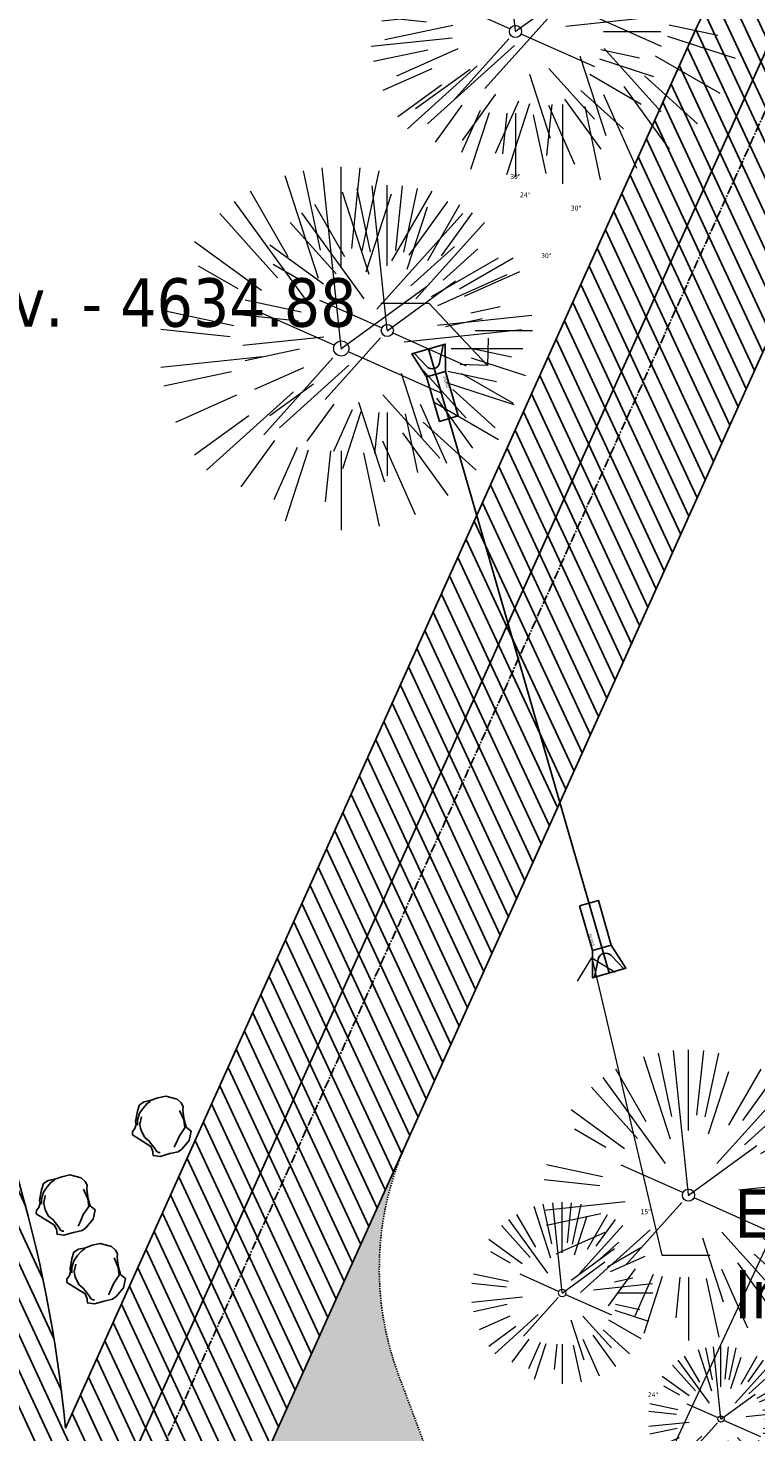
# Model space of a CAD drawing. Header units: feet. Extents: x 1133447 to 1140710, y 647622 to 649877.
# Tile 67 of 84: x 1134967 to 1135027, y 648793 to 648909. Entities that reach past the tile are written whole.
import ezdxf
from ezdxf import colors
from ezdxf.entities.mleader import LeaderData, LeaderLine
from ezdxf.lldxf.tags import DXFTag
from ezdxf.math import Vec2, Vec3

# ---------------------------------------------------------------- set-up
doc = ezdxf.new("R2010")
doc.units = ezdxf.units.FT
doc.header["$MEASUREMENT"] = 0
doc.linetypes.add('CENTER2', pattern=[1.125, 0.75, -0.125, 0.125, -0.125])
doc.linetypes.add('RAD', pattern=[0.13, 0.08, -0.05])
for name, color, linetype in [('C-PRKG-ASPH', 8, 'Continuous'), ('C-PRKG-GRVL', 8, 'Continuous'), ('C-ROAD-ASPHALT', 1, 'Continuous'), ('C-ROAD-CNTR', 1, 'CENTER2'), ('C-ROAD-GRVL', 1, 'RAD'), ('C-UTIL-STRM-PIPE', 210, 'Continuous'), ('C-UTIL-STRM-STRC', 210, 'Continuous'), ('C-UTIL-WATER-MEP', 7, 'WATER (.5x)'), ('G-XREF', 7, 'Continuous'), ('L-BARRIERROCK', 6, 'Continuous')]:
    doc.layers.add(name, color=color, linetype=linetype)
doc.layers.add('V-ANNO-TEXT', color=7, linetype='Continuous', lineweight=13, plot=False)
for name, color, linetype, lineweight in [('V-SITE-VEGE', 8, 'Continuous', 18), ('V-SITE-VEGE-TEXT', 8, 'Continuous', 18), ('V-UTIL-WATR-LINE', 8, 'WATER', 15)]:
    doc.layers.add(name, color=color, linetype=linetype, lineweight=lineweight)
doc.styles.add('SEI-Dim & Leader', font='tahoma.ttf')
doc.styles.get("Standard").update_dxf_attribs({"font": 'arial.ttf'})
tags = doc.linetypes.add('WATER', pattern='A,1.5,-0.2,["W",Standard,S=0.08,R=0,X=-0.1,Y=-0.04],-0.05', length=1.75).pattern_tags.tags
tags[6] = DXFTag(74, 10)
tags = doc.linetypes.add('WATER (.5x)', pattern='A,0.75,-0.2,["W",Standard,S=0.08,R=0,X=-0.1,Y=-0.04],-0.05', length=1).pattern_tags.tags
tags[6] = DXFTag(74, 10)
pattern_1 = [(115, (0, 0), (-1.132884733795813, -0.5282728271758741), [])]

# ---------------------------------------------------------------- blocks, each defined once
blk = doc.blocks.new('V-SITE-VEGE-Coniferious Tree 2')
at = {"color": 0, "linetype": 'ByBlock'}
for p, q in [((-0.06264093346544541, 0.1926377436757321), (-0.1545378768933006, 0.4755369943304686)), ((-0.0574950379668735, 0.2703678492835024), (-0.1039851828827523, 0.4890788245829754)), ((-0.0003172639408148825, 0.0025937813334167), (-0.05229705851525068, 0.4972664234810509)), ((-3.601054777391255e-05, 0.2219193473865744), (-3.601054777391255e-05, 0.5000060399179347)), ((0.02890183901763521, 0.2753366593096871), (0.05222503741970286, 0.4972664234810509)), ((0.0571938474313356, 0.2692740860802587), (0.1039131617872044, 0.4890788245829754)), ((-0.1460065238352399, 0.2528363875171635), (-0.2500390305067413, 0.4330260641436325)), ((0.06850648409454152, 0.2109817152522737), (0.1382469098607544, 0.425630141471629)), ((0.139142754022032, 0.2410654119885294), (0.2499670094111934, 0.4330260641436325)), ((-0.07913071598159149, 0.1088658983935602), (-0.2939353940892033, 0.4045257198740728)), ((0.1868724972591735, 0.2572635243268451), (0.2938633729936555, 0.4045257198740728)), ((-0.1756943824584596, 0.1950752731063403), (-0.3346129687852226, 0.3715878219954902)), ((0.09777767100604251, 0.108636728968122), (0.3345409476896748, 0.3715878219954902)), ((-0.2201011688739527, 0.1598873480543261), (-0.4045617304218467, 0.2938993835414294)), ((0.1919663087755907, 0.1728666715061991), (0.3115823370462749, 0.2805763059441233)), ((0.2487690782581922, 0.143647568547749), (0.4329900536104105, 0.2500030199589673)), ((-0.2844040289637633, 0.1641894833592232), (-0.393144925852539, 0.2269610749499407)), ((0.2658942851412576, 0.1183972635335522), (0.4567507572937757, 0.2033670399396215)), ((-0.0009318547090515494, -0.0006770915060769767), (0.2349564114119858, 0.1707208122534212)), ((-0.2961437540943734, 0.06292784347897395), (-0.4891148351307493, 0.1039491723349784)), ((-0.01992166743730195, 0.008854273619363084), (-0.2318825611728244, 0.1032199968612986)), ((0.2872695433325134, 0.06106323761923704), (0.3884790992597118, 0.08257391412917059)), ((-0.3060292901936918, 0.03215663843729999), (-0.4973024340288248, 0.05226104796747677)), ((0.173080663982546, 0.01818771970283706), (0.497230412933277, 0.05226104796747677)), ((0.3024988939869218, 0), (0.4999700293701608, 0)), ((-0.2182782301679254, -0.02292736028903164), (-0.4973024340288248, -0.05226104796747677)), ((-0.02300503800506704, -0.02554197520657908), (-0.2137781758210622, -0.2373882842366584)), ((0.01849546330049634, -0.008260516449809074), (0.2719985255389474, -0.1211160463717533)), ((-0.302185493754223, -0.0642195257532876), (-0.4891148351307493, -0.1039491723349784)), ((0.2936342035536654, -0.06241742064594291), (0.4274066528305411, -0.09084484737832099)), ((0.2891445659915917, -0.09395946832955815), (0.4755009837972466, -0.1545018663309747)), ((-0.2881436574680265, -0.1282723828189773), (-0.4568227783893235, -0.2033670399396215)), ((-0.1320480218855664, -0.1188660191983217), (-0.3716238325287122, -0.3345769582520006)), ((0.04781873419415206, -0.1473038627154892), (0.1192466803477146, -0.3671294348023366)), ((0.1143820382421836, -0.1271057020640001), (0.2718110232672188, -0.301920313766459)), ((0.2555295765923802, -0.1475434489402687), (0.4329900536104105, -0.2500030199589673)), ((-0.254528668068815, -0.1848980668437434), (-0.4045617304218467, -0.2938993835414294)), ((0.2253521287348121, -0.2029399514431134), (0.3715518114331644, -0.3345769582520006)), ((-0.1842986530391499, -0.2536176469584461), (-0.2766747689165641, -0.3807650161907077)), ((0.1131111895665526, -0.2541280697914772), (0.2033310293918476, -0.4567867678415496)), ((0.1688618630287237, -0.2324611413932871), (0.2938633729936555, -0.4045257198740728)), ((-0.1213812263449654, -0.2725449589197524), (-0.1855903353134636, -0.4167758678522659)), ((-0.09098502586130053, -0.2799408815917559), (-0.1545378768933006, -0.4755369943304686)), ((-0.02966136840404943, -0.2817638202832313), (-0.04434904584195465, -0.4216092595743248)), ((-3.601054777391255e-05, -0.2817638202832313), (-3.601054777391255e-05, -0.5000060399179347)), ((0.06104806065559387, -0.2873055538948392), (0.1039131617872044, -0.4890788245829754))]:
    blk.add_line(p, q, dxfattribs=at)
blk.add_circle((-3.601054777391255e-05, 0), 0.02083358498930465)
blk = doc.blocks.new('_Open90')
at = {"color": 0, "linetype": 'ByBlock', "lineweight": -2}
for p, q in [((-0.5, 0.5), (0, 0)), ((0, 0), (-1, 0)), ((0, 0), (-0.5, -0.5))]:
    blk.add_line(p, q, dxfattribs=at)
blk = doc.blocks.new("5'_BarrierRock")
at = {"layer": 'L-BARRIERROCK', "flags": 128}
for points in [[(3.796977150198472, 25.21031587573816), (-3.971151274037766, 23.41838866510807), (-10.84293678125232, 21.02912666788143), (-17.7147222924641, 19.53586684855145), (-22.19627771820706, 16.54930863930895), (-24.28770915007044, 10.27760197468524), (-26.0803419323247, 0.1233349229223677), (-25.48279766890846, -2.863184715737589), (-26.97668484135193, -7.044335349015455), (-29.06806322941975, -9.732226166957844), (-29.36686187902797, -13.31608058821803), (-11.14168239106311, -24.66494006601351), (-9.05030400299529, -29.74205430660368), (-9.05030400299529, -31.53398151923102), (-8.751505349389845, -33.62457612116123), (-1.87971984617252, -34.52053972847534), (7.680988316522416, -31.83264891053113), (16.04666099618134, -30.04072169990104), (19.63192655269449, -27.3528308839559), (27.10125632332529, -18.69186222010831), (28.89388910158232, -9.433597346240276), (24.11353502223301, -5.551075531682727), (22.02210359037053, 1.616633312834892), (21.42455933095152, 6.096412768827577), (20.82701507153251, 11.17356558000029), (21.12581372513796, 15.05604882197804), (19.03438229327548, 18.63990324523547), (15.15031808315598, 22.22375766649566), (3.796977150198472, 25.21031587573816)], [(-24.28770915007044, -3.759148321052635), (-24.28770915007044, 1.317965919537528), (-22.19627771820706, 8.187007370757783), (-18.61101215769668, 13.26412161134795), (-14.42820234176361, 18.04260703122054), (-11.44048104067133, 19.83453424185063)], [(-20.40364493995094, 4.603152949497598), (-21.8975321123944, -2.56455589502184), (-21.29998785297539, -6.447039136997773), (-20.40364493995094, -9.433597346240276), (-17.11717803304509, -15.70534258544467), (-12.93431516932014, -18.99052961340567), (-6.958872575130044, -26.75553466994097), (-5.46498540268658, -29.44342548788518), (-3.373607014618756, -30.63801791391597), (-1.87971984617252, -30.63801791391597)], [(17.54049512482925, 10.8748981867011), (21.62729471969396, 1.526720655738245), (22.61964785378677, -6.148371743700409), (17.24174951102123, -14.21204419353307), (15.44911673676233, -18.39319482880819), (13.35768530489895, -22.87301285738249), (12.1625967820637, -25.56090367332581)]]:
    blk.add_lwpolyline(points, dxfattribs=at)
blk = doc.blocks.new('*U1511')
at = {"flags": 128}
blk.add_lwpolyline([(-0.1771046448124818, -2.31034417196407), (-1.38081670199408, -0.399689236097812), (1.380816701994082, 0.3996892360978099), (1.383818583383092, -1.85852155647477)], dxfattribs=at)
blk.add_lwpolyline([(1.200710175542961, 0.3475558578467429), (0.9077532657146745, -1.138492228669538, -0.609256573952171), (-0.1592595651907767, -1.447348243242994), (-1.200710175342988, -0.3475558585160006)], format="xyb", dxfattribs=at)
blk.add_lwpolyline([(2.448729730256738, -5.53749753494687), (0.8878065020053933, -5.989320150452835), (-0.1771046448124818, -2.31034417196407), (1.383818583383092, -1.85852155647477)], close=True, dxfattribs=at)
at = {"layer": 'Defpoints'}
blk.add_text('15" FES', height=0.1999999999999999, rotation=106.1174161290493, dxfattribs=at).set_placement((1.686567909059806, -3.212698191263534))
blk = doc.blocks.new('*U1509')
at = {"flags": 128}
blk.add_lwpolyline([(-2.448729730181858, 5.537497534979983), (-0.8878065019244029, 5.989320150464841), (0.1771046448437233, 2.310344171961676), (-1.383818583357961, 1.858521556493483)], close=True, dxfattribs=at)
blk.add_lwpolyline([(0.1771046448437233, 2.310344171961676), (1.380816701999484, 0.3996892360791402), (-1.380816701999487, -0.3996892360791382), (-1.383818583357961, 1.858521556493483)], dxfattribs=at)
blk.add_lwpolyline([(-1.200710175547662, -0.3475558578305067), (-0.9077532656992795, 1.138492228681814, -0.609256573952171), (0.159259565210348, 1.44734824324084), (1.200710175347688, 0.3475558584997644)], format="xyb", dxfattribs=at)
at = {"layer": 'Defpoints'}
blk.add_text('15" FES', height=0.2, rotation=286.1174161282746, dxfattribs=at).set_placement((-1.686567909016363, 3.21269819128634))
blk = doc.blocks.new('C_PBASE-PACTOLA_02403811')
at = {"layer": 'C-ROAD-ASPHALT'}
blk.add_lwpolyline([(1134969.657277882, 648753.0477392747), (1135036.873309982, 648902.1641641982, 0.009218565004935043), (1135044.254367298, 648919.3790657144), (1135101.509820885, 649060.0203951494, 0.04927264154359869), (1135107.544114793, 649080.3791714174), (1135113.245677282, 649110.0761826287, 0.3025232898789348), (1135079.742163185, 649189.7952543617), (1135017.583038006, 649231.0012923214, 0.03670103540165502), (1134952.658282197, 649267.4907225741), (1134930.361796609, 649277.95101182, 0.265468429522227), (1134828.518541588, 649269.7547374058), (1134807.494103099, 649255.3935736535, 0.04164346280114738), (1134780.654611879, 649233.5777859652), (1134706.829601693, 649162.5981949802, 0.05765878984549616)], format="xyb", dxfattribs=at)
blk.add_lwpolyline([(1134609.502741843, 649004.1715281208, -0.08481675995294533), (1134717.918854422, 649151.0643979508), (1134791.743864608, 649222.0439889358, -0.04164346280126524), (1134816.518779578, 649242.1816391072), (1134837.543218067, 649256.5428028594, -0.2654684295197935), (1134923.566161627, 649263.4658695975), (1134945.862647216, 649253.0055803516, -0.03670103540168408), (1135008.742528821, 649217.6654234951), (1135070.901654, 649176.4593855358, -0.3025232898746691), (1135097.532652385, 649113.0929439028), (1135091.831089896, 649083.3959326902, -0.0492726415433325), (1135086.690765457, 649066.0532714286), (1135029.43531187, 648925.4119419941, -0.009218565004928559), (1135022.286728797, 648908.7392420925), (1134970.105907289, 648792.9779079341, 0.09466954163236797), (1134957.786175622, 648834.7349342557), (1134921.92741579, 648904.3472810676, 0.300313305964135), (1134722.086161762, 649016.5601342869), (1134632.500993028, 649010.1122188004, 0.09071439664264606)], format="xyb", close=True, dxfattribs=at)
at = {"layer": 'C-ROAD-CNTR', "flags": 128}
blk.add_lwpolyline([(1134682.815781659, 648422.2458494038), (1134669.21986276, 648425.8462855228, -0.1774687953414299), (1134620.150062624, 648460.1534391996), (1134616.502637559, 648465.3792168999, -0.1042089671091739), (1134576.197064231, 648560.2628234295), (1134558.554057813, 648650.0509356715, -0.01381007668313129), (1134553.979962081, 648677.2843639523), (1134544.902369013, 648742.2703875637, -0.09433329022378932), (1134550.434197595, 648854.3354307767), (1134558.997505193, 648889.7214101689, -0.1428635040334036), (1134712.374228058, 649156.8312964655), (1134786.199238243, 649227.8108874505, -0.04164346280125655), (1134812.006441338, 649248.7876063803), (1134833.030879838, 649263.1487701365, -0.2654684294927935), (1134926.96397912, 649270.7084407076), (1134949.260464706, 649260.2481514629, -0.03670103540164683), (1135013.162783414, 649224.3333579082), (1135075.321908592, 649183.1273199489, -0.3025232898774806), (1135105.389164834, 649111.5845632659), (1135099.687602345, 649081.8875520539, -0.04927264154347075), (1135094.100293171, 649063.036833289), (1135036.844839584, 648922.3955038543, -0.009218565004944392), (1135029.58001939, 648905.4517031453), (1134962.363987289, 648756.3352782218, -0.01915469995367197), (1134945.301367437, 648722.0511597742), (1134909.791676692, 648657.06607992, -0.111236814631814), (1134866.238656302, 648607.5744966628), (1134762.181369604, 648532.0907847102, 0.3229446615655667), (1134716.395894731, 648393.2215671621), (1134719.721086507, 648382.7059234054, -0.1714240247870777), (1134715.287797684, 648249.5554414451), (1134707.163513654, 648228.7837741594, -0.02272318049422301), (1134688.713657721, 648187.2766264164, 0.05045028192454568), (1134653.344169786, 648094.1277041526)], format="xyb", dxfattribs=at)
at = {"layer": 'C-ROAD-GRVL'}
blk.add_lwpolyline([(1135004.371673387, 648779.3032774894), (1134997.602969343, 648797.3876299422, -0.1979335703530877), (1134998.225163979, 648816.4245990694), (1134998.863570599, 648817.8408819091)], format="xyb", dxfattribs=at)
at = {"layer": 'C-UTIL-STRM-PIPE', "flags": 128}
blk.add_lwpolyline([(1135000.094880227, 648882.092254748), (1135015.01231789, 648830.5565985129)], dxfattribs=at)
at = {"layer": 'C-UTIL-WATER-MEP', "flags": 128}
blk.add_lwpolyline([(1134713.292159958, 648416.2441137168), (1134669.731849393, 648427.7796426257, -0.1774687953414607), (1134621.79009064, 648461.2981261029), (1134618.142665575, 648466.5239038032, -0.1042089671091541), (1134578.159536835, 648560.6484414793), (1134560.516530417, 648650.4365537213, -0.01381007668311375), (1134555.960731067, 648677.5610482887), (1134546.883138, 648742.5470719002, -0.09433329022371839), (1134552.378087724, 648853.8650148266), (1134560.941395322, 648889.2509942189, -0.1428635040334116), (1134713.760384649, 649155.3895718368), (1134787.585394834, 649226.3691628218, -0.04164346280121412), (1134813.134525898, 649247.1361145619), (1134834.158964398, 649261.4972783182, -0.2654684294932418), (1134926.114524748, 649268.8977979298), (1134948.411010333, 649258.437508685, -0.03670103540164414), (1135012.057719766, 649222.6663743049), (1135074.216844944, 649181.4603363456, -0.302523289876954), (1135103.425036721, 649111.961658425), (1135097.723474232, 649082.264647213, -0.04927264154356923), (1135092.247911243, 649063.7909428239), (1135034.992457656, 648923.1496133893, -0.009218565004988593), (1135027.756696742, 648906.273587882), (1134960.540664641, 648757.1571629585, -0.01915469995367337), (1134943.546295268, 648723.0101809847), (1134908.036604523, 648658.0251011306, -0.1112368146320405), (1134865.064291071, 648609.1934056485), (1134761.007004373, 648533.7096936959, 0.1574684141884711), (1134714.965670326, 648470.6755079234, 0.1574684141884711)], format="xyb", dxfattribs=at)
at = {"layer": 'C-UTIL-STRM-STRC', "color": 221, "linetype": 'Continuous', "lineweight": -3}
for name, p in [('*U1511', (1135000.094880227, 648882.092254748)), ('*U1509', (1135015.01231789, 648830.5565985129, 4636.6332432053))]:
    blk.add_blockref(name, p, dxfattribs=at)
at = {"layer": 'L-BARRIERROCK', "xscale": 0.08333333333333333, "yscale": 0.08333333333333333, "zscale": 0.08333333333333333}
for p in [(1134978.063897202, 648818.2896928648), (1134970.126263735, 648811.7850266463), (1134972.640244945, 648806.1169319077)]:
    blk.add_blockref("5'_BarrierRock", p, dxfattribs=at)
blk = doc.blocks.new('C_PHTCH-PACTOLA_02403811')
at = {"layer": 'C-PRKG-ASPH'}
h = blk.add_hatch(dxfattribs=at)
h.set_pattern_fill('ANSI31', color=256, scale=10, angle=70)
h.set_pattern_definition(pattern_1)
edge = h.paths.add_edge_path(flags=16)
edge.add_arc((1135093.567290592, 648760.3570235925), 541.9999999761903, 143.5703577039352, 153.2664360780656, ccw=False)
edge.add_arc((1135093.567290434, 648760.3570237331), 541.9999997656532, 133.8742793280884, 143.5703577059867, ccw=False)
edge.add_line((1134717.918854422, 649151.0643979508), (1134791.743864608, 649222.0439889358))
edge.add_arc((1134924.814897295, 649083.6384245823), 191.9999999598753, 124.33581191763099, 133.8742793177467, ccw=False)
edge.add_line((1134816.518779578, 649242.1816391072), (1134837.543218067, 649256.5428028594))
edge.add_arc((1134886.614896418, 649184.7029087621), 87.00000000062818, 64.86660358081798, 124.33581191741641, ccw=False)
edge.add_line((1134923.566161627, 649263.4658695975), (1134945.862647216, 649253.0055803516))
edge.add_arc((1134736.896871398, 648807.5874571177), 491.9999999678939, 56.45911934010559, 64.86660355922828, ccw=False)
edge.add_line((1135008.742528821, 649217.6654234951), (1135070.901654, 649176.4593855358))
edge.add_arc((1135036.644680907, 649124.7828938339), 62.00000000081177, -10.868034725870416, 56.45911933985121, ccw=False)
edge.add_line((1135097.532652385, 649113.0929439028), (1135091.831089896, 649083.3959326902))
edge.add_arc((1135001.481196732, 649100.7423100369), 92.00000001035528, 337.8486329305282, 349.13196525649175, ccw=False)
edge.add_line((1135086.690765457, 649066.0532714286), (1135029.43531187, 648925.4119419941))
edge.add_arc((1134573.749357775, 649110.9228871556), 491.9999995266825, 335.73595333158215, 337.84863296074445, ccw=False)
edge.add_line((1135022.286728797, 648908.7392420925), (1134970.105907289, 648792.9779079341))
edge.add_line((1134970.105907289, 648792.9779079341), (1134955.070696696, 648759.622817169))
edge.add_arc((1134506.533324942, 648961.8064625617), 492.0000003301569, 331.3465562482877, 335.7359533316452, ccw=False)
edge.add_line((1134938.281078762, 648725.8872446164), (1134902.771388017, 648660.9021647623))
edge.add_arc((1134778.161263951, 648728.9926705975), 142.0000000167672, 305.95733191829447, 331.34655630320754, ccw=False)
edge.add_line((1134861.541195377, 648614.0501326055), (1134757.483908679, 648538.5664206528))
edge.add_arc((1134835.579196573, 648430.9089730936), 133.0000000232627, 125.9573319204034, 166.4171722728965)
edge.add_arc((1134672.277915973, 648470.363906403), 35.00000000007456, 244.10855969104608, 346.41717227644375, ccw=False)
edge.add_arc((1134691.461854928, 648509.9128519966), 78.95614352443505, 214.9055155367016, 244.1168481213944, ccw=False)
edge.add_line((1134626.710174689, 648464.732186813), (1134623.062749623, 648469.9579645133))
edge.add_arc((1134821.506139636, 648608.4650796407), 241.9999999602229, 191.1167612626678, 214.9138039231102, ccw=False)
edge.add_line((1134584.046954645, 648561.8052956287), (1134566.403948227, 648651.5934078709))
edge.add_arc((1135049.172208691, 648746.4554480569), 491.9999999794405, 187.9519260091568, 191.1167612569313, ccw=False)
edge.add_line((1134561.903038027, 648678.391101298), (1134552.825444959, 648743.3771249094))
edge.add_arc((1134842.017716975, 648783.7730382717), 292.0000000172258, 166.3961174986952, 187.9519260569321, ccw=False)
edge.add_line((1134558.209758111, 648852.4537669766), (1134566.77306571, 648887.8397463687))
edge.add_arc((1135093.567290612, 648760.357023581), 542.0000000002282, 158.0478401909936, 166.396117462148, ccw=False)
edge.add_arc((1135093.567290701, 648760.357023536), 542.0000000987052, 153.2664360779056, 158.0478401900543, ccw=False)
edge = h.paths.add_edge_path()
edge.add_line((1134664.934415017, 648091.0186503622), (1134641.753924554, 648097.236757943))
edge.add_arc((1135131.441785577, 647965.8792352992), 506.9999999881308, 154.1154939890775, 164.9840567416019, ccw=False)
edge.add_arc((1135131.44177555, 647965.8792402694), 506.9999887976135, 153.4314984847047, 154.115493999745, ccw=False)
edge.add_arc((1134241.513528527, 648410.9103548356), 488.0000000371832, 333.4314984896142, 338.6383717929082)
edge.add_line((1134695.987914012, 648233.1548120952), (1134704.112198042, 648253.9264793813))
edge.add_arc((1134529.027803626, 648322.4060737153), 188.0000000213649, 338.6383717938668, 377.1954705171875)
edge.add_arc((1134651.306425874, 648360.2470375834), 60.00000000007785, 17.1954705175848, 74.97265706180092)
edge.add_line((1134666.863224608, 648418.1951696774), (1134661.500576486, 648419.8056636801))
edge.add_arc((1134691.489318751, 648509.9450223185), 94.99699278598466, 223.9418846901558, 251.5980721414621, ccw=False)
edge.add_arc((1134691.535842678, 648509.9839590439), 95.05751145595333, 214.9165962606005, 223.9393241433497, ccw=False)
edge.add_line((1134613.590003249, 648455.5746160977), (1134609.942525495, 648460.8004692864))
edge.add_arc((1134821.506139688, 648608.4650796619), 258.0000000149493, 191.1167612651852, 214.9138039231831, ccw=False)
edge.add_line((1134568.347173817, 648558.7203512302), (1134550.704167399, 648648.5084634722))
edge.add_arc((1135049.172208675, 648746.4554480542), 507.9999999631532, 187.9519260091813, 191.1167612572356, ccw=False)
edge.add_line((1134546.056886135, 648676.177626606), (1134536.979293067, 648741.163650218))
edge.add_arc((1134842.01771694, 648783.7730382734), 307.9999999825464, 166.3961174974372, 187.9519260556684, ccw=False)
edge.add_line((1134542.658637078, 648856.2170945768), (1134551.221944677, 648891.6030739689))
edge.add_arc((1135093.567290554, 648760.3570237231), 557.9999999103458, 163.9213237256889, 166.3961174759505, ccw=False)
edge.add_arc((1134538.177323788, 648920.4382053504), 19.99999999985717, 343.9213237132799, 402.7699397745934)
edge.add_line((1134552.859048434, 648934.0193305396), (1134533.446357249, 648955.005204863))
edge.add_arc((1135093.567290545, 648760.3570234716), 592.9783928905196, 146.0187423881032, 160.8370986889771, ccw=False)
edge.add_line((1134601.857481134, 649091.7855040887), (1134616.582948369, 649064.0343807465))
edge.add_arc((1134620.999668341, 649066.3780071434), 5.000000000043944, 207.9515834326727, 327.0740857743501)
edge.add_arc((1135093.567290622, 648760.3570235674), 558.0000000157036, 133.8742793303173, 147.0740857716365, ccw=False)
edge.add_line((1134706.829601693, 649162.5981949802), (1134780.654611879, 649233.5777859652))
edge.add_arc((1134924.814897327, 649083.6384245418), 208.0000000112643, 124.3358119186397, 133.8742793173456, ccw=False)
edge.add_line((1134807.494103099, 649255.3935736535), (1134828.518541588, 649269.7547374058))
edge.add_arc((1134886.614896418, 649184.7029087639), 102.9999999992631, 64.86660357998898, 124.33581191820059, ccw=False)
edge.add_line((1134930.361796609, 649277.9510118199), (1134952.658282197, 649267.4907225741))
edge.add_arc((1134736.896871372, 648807.5874570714), 508.0000000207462, 56.4591193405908, 64.86660355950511, ccw=False)
edge.add_line((1135017.583038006, 649231.0012923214), (1135079.742163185, 649189.7952543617))
edge.add_arc((1135036.644680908, 649124.782893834), 77.99999999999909, -10.868034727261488, 56.45911934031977, ccw=False)
edge.add_line((1135113.245677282, 649110.0761826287), (1135107.544114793, 649080.3791714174))
edge.add_arc((1135001.481196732, 649100.7423100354), 108.0000000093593, 337.84863293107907, 349.131965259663, ccw=False)
edge.add_line((1135101.509820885, 649060.0203951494), (1135044.254367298, 648919.3790657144))
edge.add_arc((1134573.749357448, 649110.9228872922), 507.9999998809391, 335.7359533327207, 337.84863295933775, ccw=False)
edge.add_line((1135036.873309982, 648902.1641641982), (1134969.657277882, 648753.0477392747))
edge.add_arc((1134506.53332524, 648961.8064624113), 507.9999999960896, 331.346556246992, 335.73595333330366, ccw=False)
edge.add_line((1134952.321656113, 648718.215074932), (1134916.811965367, 648653.2299950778))
edge.add_arc((1134778.161263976, 648728.9926705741), 157.9999999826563, 305.9573319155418, 331.3465563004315, ccw=False)
edge.add_line((1134870.936117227, 648601.0988607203), (1134766.878830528, 648525.6151487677))
edge.add_arc((1134835.579196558, 648430.9089731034), 117.0000000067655, 125.9573319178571, 162.264860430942)
edge.add_arc((1134752.713885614, 648457.4106757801), 29.99999999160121, 162.264860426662, 196.8024120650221)
edge.add_arc((1134835.579196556, 648430.9089731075), 113.0000000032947, 170.9217318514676, 197.5476736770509)
edge.add_line((1134727.837491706, 648396.8395581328), (1134731.162683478, 648386.3239143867))
edge.add_arc((1134529.027802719, 648322.4060734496), 212.0000009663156, 11.340079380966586, 17.54767372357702, ccw=False)
edge.add_arc((1134529.055568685, 648322.403813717), 211.9732215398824, -20.64909134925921, 11.342153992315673, ccw=False)
edge.add_arc((1134759.869013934, 648235.3149369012), 34.72371615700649, 159.1871917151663, 239.4135572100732)
edge.add_line((1134742.200276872, 648205.422593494), (1134709.513, 648185.696))
edge.add_line((1134709.513, 648185.696), (1134698.996135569, 648181.0065459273))
edge.add_arc((1135131.441785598, 647965.8792352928), 483.0000000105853, 153.5511843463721, 164.9840567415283)
h = blk.add_hatch(dxfattribs=at)
h.set_pattern_fill('ANSI31', color=256, scale=10, angle=70)
h.set_pattern_definition(pattern_1)
edge = h.paths.add_edge_path()
edge.add_arc((1134528.118781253, 648951.5747513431), 468.1169545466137, 332.7082799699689, 335.7919468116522)
edge.add_line((1134955.070696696, 648759.622817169), (1134970.105907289, 648792.9779079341))
edge.add_arc((1134854.663832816, 648781.6144823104), 116.0000000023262, 5.621742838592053, 27.25393242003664)
edge.add_line((1134957.786175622, 648834.7349342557), (1134921.92741579, 648904.3472810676))
edge.add_arc((1134737.018387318, 648809.0968155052), 208.0000000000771, 27.25393242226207, 94.11677930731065)
edge.add_line((1134722.086161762, 649016.5601342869), (1134632.500993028, 649010.1122188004))
edge.add_arc((1134637.239103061, 648944.282511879), 66.00000000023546, 94.1167793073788, 114.8502392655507)
edge.add_arc((1135093.567290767, 648760.3570235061), 542.000000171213, 153.2664360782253, 158.047840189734)
edge.add_arc((1134637.23910306, 648944.2825118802), 49.99999999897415, 94.11677930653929, 158.0478401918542, ccw=False)
edge.add_line((1134633.649625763, 648994.1535019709), (1134723.234794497, 649000.6014174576))
edge.add_arc((1134737.018387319, 648809.0968155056), 191.9999999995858, 27.25393242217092, 94.1167793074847, ccw=False)
edge.add_line((1134907.703644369, 648897.0203221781), (1134943.5624042, 648827.4079753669))
edge.add_arc((1134854.663832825, 648781.6144823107), 99.99999999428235, -26.539358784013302, 27.253932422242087, ccw=False)
at = {"layer": 'C-PRKG-GRVL'}
h = blk.add_hatch(dxfattribs=at)
h.set_pattern_fill('AR-SAND', color=256)
h.set_pattern_definition([(37.50000000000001, (0, 0), (-0.06299335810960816, 1.926823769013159), [0, -1.52, 0, -1.7, 0, -1.625]), (7.499999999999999, (0, 0), (1.769776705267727, 2.82214606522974), [0, -0.82, 0, -1.37, 0, -0.525]), (327.5, (-1.23, 0), (3.114141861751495, 0.005659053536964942), [0, -0.5, 0, -1.8, 0, -2.35]), (317.5, (-1.23, 0), (3.006126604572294, 0.8776755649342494), [0, -0.25, 0, -1.18, 0, -1.35])])
edge = h.paths.add_edge_path()
edge.add_line((1134997.602969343, 648797.3876299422), (1135015.939374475, 648748.3971568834))
edge.add_line((1135015.939374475, 648748.3971568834), (1134997.208392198, 648741.3864288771))
edge.add_line((1134997.208392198, 648741.3864288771), (1134985.7283253, 648772.0584122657))
edge.add_arc((1134981.982128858, 648770.6562666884), 4.000000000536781, 20.5201268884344, 155.7359533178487)
edge.add_line((1134978.335483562, 648772.300036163), (1134998.225163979, 648816.4245990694))
edge.add_arc((1135021.01669708, 648806.1510398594), 24.99999999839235, 155.7359533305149, 200.5201270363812)
blk = doc.blocks.new('C_XBASE-PACTOLA_02403811')
at = {"layer": 'V-UTIL-WATR-LINE', "flags": 128}
blk.add_lwpolyline([(1134946.432, 649283.888), (1135074.541151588, 649099.5990538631), (1135109.755, 649053.73), (1135113.62, 649049.674), (1135081.394236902, 648993.5410676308), (1135100.461075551, 648963.8033200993), (1135008.674239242, 648766.4398010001)], dxfattribs=at)
at = {"layer": 'V-SITE-VEGE'}
for p, xscale, yscale, zscale in [((1135011.16, 648910.728), 29.99963760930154, 29.99963760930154, 29.99963760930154), ((1134992.881, 648882.126), 29.99963760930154, 29.99963760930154, 29.99963760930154), ((1135011.132, 648804.13), 14.99981880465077, 14.99981880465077, 14.99981880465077)]:
    blk.add_blockref('V-SITE-VEGE-Coniferious Tree 2', p, dxfattribs=dict(at, xscale=xscale, yscale=yscale, zscale=zscale))
at = {"layer": 'V-SITE-VEGE', "rotation": 8.537736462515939e-07}
for p, xscale, yscale, zscale in [((1135007.276, 648908.312), 23.99971008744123, 23.99971008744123, 23.99971008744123), ((1134996.683, 648883.617), 23.99971008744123, 23.99971008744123, 23.99971008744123), ((1135021.575, 648812.21), 23.99971008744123, 23.99971008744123, 23.99971008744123), ((1135024.252, 648793.72), 11.99985504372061, 11.99985504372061, 11.99985504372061)]:
    blk.add_blockref('V-SITE-VEGE-Coniferious Tree 2', p, dxfattribs=dict(at, xscale=xscale, yscale=yscale, zscale=zscale))
at = {"layer": 'V-SITE-VEGE-TEXT', "char_height": 0.4, "attachment_point": 7, "style": 'SEI-Dim & Leader'}
for s, insert in [('30"', (1135006.83990625, 648896.126)), ('24"', (1135007.650125, 648894.617)), ('30"', (1135011.84790625, 648893.516)), ('30"', (1135009.39090625, 648889.591)), ('15"', (1135017.611453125, 648810.63)), ('24"', (1135018.205125, 648795.536))]:
    blk.add_mtext(s, dxfattribs=dict(at, insert=insert))
at = {"layer": 'V-ANNO-TEXT'}
ml = blk.add_multileader_mtext('Standard', dxfattribs=at)
ml.set_content('Inv. - 4634.88', color=256, style='SEI-Dim & Leader')
ml.set_leader_properties(color=256, linetype='ByLayer', lineweight=-1)
ml.set_arrow_properties(name='OPEN90')
ml.build(insert=Vec2(0, 0))
ml.multileader.update_dxf_attribs({"text_left_attachment_type": 2, "text_right_attachment_type": 2, "dogleg_length": 0.1, "arrow_head_size": 3.2, "scale": 40})
ctx = ml.context
ctx.base_point, ctx.scale, ctx.arrow_head_size, ctx.plane_origin = Vec3(1134957.935399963, 648885.8372645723), 40, 3.2, Vec3(1135004.962, 648880.73)
ctx.left_attachment, ctx.right_attachment, ctx.text_align_type = 2, 2, 2
notes = []
notes.append((ctx, [(0, (1, 1, 0), (1135000.135534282, 648885.8372645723), (-1, 0), 4, [(0, [(1135004.962, 648880.73)], 0, [])])]))
ctx.mtext.insert, ctx.mtext.alignment, ctx.mtext.flow_direction = Vec3(1134994.135534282, 648887.9286010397), 3, 5
ml = blk.add_multileader_mtext('Standard', dxfattribs=at)
ml.set_content('Ex. 15" CMP\\PInv. - 4636.15', color=256, style='SEI-Dim & Leader')
ml.set_leader_properties(color=256, linetype='ByLayer', lineweight=-1)
ml.set_arrow_properties(name='OPEN90')
ml.build(insert=Vec2(0, 0))
ml.multileader.update_dxf_attribs({"text_left_attachment_type": 2, "text_right_attachment_type": 2, "dogleg_length": 0.1, "arrow_head_size": 3.2, "scale": 40})
ctx = ml.context
ctx.base_point, ctx.scale, ctx.arrow_head_size, ctx.plane_origin = Vec3(1135023.364741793, 648807.242790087, 4636.147), 40, 3.2, Vec3(1135013.579, 648831.8169999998, 4636.147)
ctx.left_attachment, ctx.right_attachment = 2, 2
notes.append((ctx, [(0, (1, 1, 0), (1135019.364741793, 648807.242790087, 4636.147), (1, 0), 4, [(0, [(1135013.579, 648831.817, 4636.147)], 0, [])])]))
ctx.mtext.insert, ctx.mtext.flow_direction = Vec3(1135025.364741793, 648812.695666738, 4636.147), 5
for ctx, leaders in notes:
    for number, flags, end, landing, length, lines in leaders:
        leader = LeaderData()
        leader.index, (leader.has_last_leader_line, leader.has_dogleg_vector, leader.attachment_direction) = number, flags
        leader.last_leader_point, leader.dogleg_vector, leader.dogleg_length = Vec3(end), Vec3(landing), length
        for number, points, colour, breaks in lines:
            line = LeaderLine()
            line.index, line.vertices, line.color, line.breaks = number, Vec3.list(points), colors.encode_raw_color(colour), breaks
            leader.lines.append(line)
        ctx.leaders.append(leader)

msp = doc.modelspace()

# ---------------------------------------------------------------- block references
at = {"layer": 'G-XREF'}
msp.add_blockref('C_XBASE-PACTOLA_02403811', (0, 0), dxfattribs=at)

# ---------------------------------------------------------------- next in the draw order: block references
for name in ['C_PBASE-PACTOLA_02403811', 'C_PHTCH-PACTOLA_02403811']:
    msp.add_blockref(name, (0, 0), dxfattribs=at)

doc.saveas('drawing.dxf')
